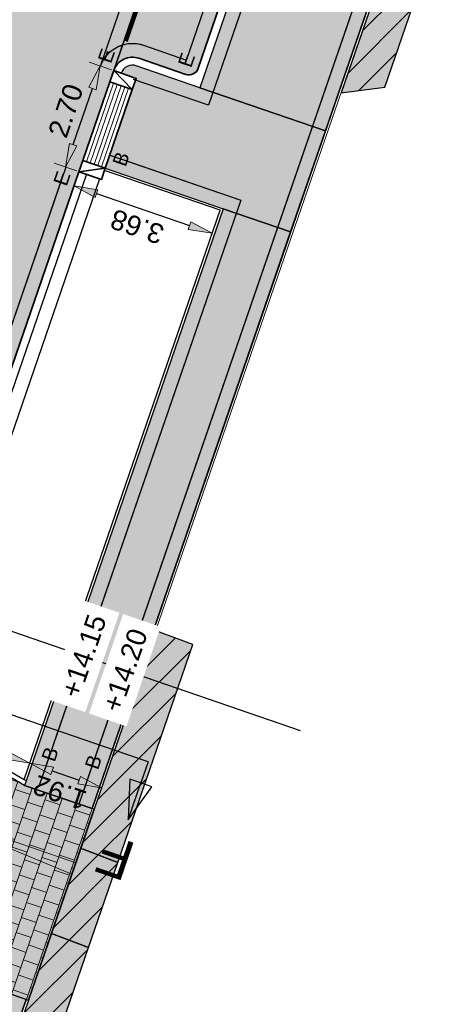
# Model space of a CAD drawing. Header units: metres. Extents: x 131295 to 132236, y 397710 to 398702.
# Tile 49 of 127: x 131498 to 131509, y 397944 to 397968. Entities that reach past the tile are written whole.
import ezdxf
from ezdxf.enums import TextEntityAlignment as Align

# ---------------------------------------------------------------- set-up
doc = ezdxf.new("R2010")
doc.units = ezdxf.units.M
doc.linetypes.add('AL-MATERIAALS', pattern=[2, 1, -1])
doc.linetypes.add('MA-1-3', pattern=[4, 1, -3])
doc.layers.get('Defpoints').update_dxf_attribs({"color": 128})
for name, color, linetype, lineweight in [('N-D-dwarsprofiel situatie @ 0.2', 7, 'Continuous', 25), ('N-IE-markering 1 - 3 streep 0.10', 255, 'MA-1-3', 18), ('N-KO-inritband 600x300x200 mm', 110, 'Continuous', 35), ('N-KO-inritband streklagen', 8, 'Continuous', 5), ('N-KO-opsluitband 120x250mm', 2, 'Continuous', 25), ('N-KO-opsluitband 60x200mm', 2, 'Continuous', 25), ('N-KO-opsluitband achterkant', 8, 'Continuous', 5), ('N-KO-tekst banden', 1, 'Continuous', 18), ('N-KO-trottoirband 180-200x250mm', 3, 'Continuous', 35), ('N-KO-trottoirband achterkant', 8, 'Continuous', 5), ('N-VH-afschotrichting @ 0.2', 250, 'Continuous', 18), ("N-VH-arcering 'MAT' grijs 251", 251, 'Continuous', 18), ("N-VH-arcering 'MAT' grijs 254", 254, 'Continuous', 18), ('N-VH-arcering betontegels halfsteensverband', 8, 'Continuous', 5), ('N-VH-arcering herstraten', 1, 'Continuous', 18), ('X-AL-maatvoering', 1, 'Continuous', 18), ('X-AL-materiaalscheiding', 1, 'AL-MATERIAALS', 18), ('X-AL-planhoogte', 190, 'Continuous', 25)]:
    doc.layers.add(name, color=color, linetype=linetype, lineweight=lineweight)
doc.layers.add("N-VH-arcering 'MAT' kleur 1 (heiderood)", color=7, linetype='Continuous', lineweight=18, true_color=0xd98c8c)
doc.layers.add("N-VH-arcering 'MAT' kleur 5 (roodbruin)", color=7, linetype='Continuous', lineweight=18, true_color=0xc5a6a0)
for name, color, linetype, plot in [('X-AL-contourlijnen', 30, 'Continuous', False), ('X-AL-hulplijn bandenlijnnummers', 30, 'Continuous', False), ('X-AL-hulplijn hoogtetekst', 190, 'Continuous', False)]:
    doc.layers.add(name, color=color, linetype=linetype, plot=plot)
doc.styles.add('CS Annotative', font='arial.ttf')
doc.dimstyles.new('CS Annotative', dxfattribs={"dimtxt": 2.5, "dimasz": 3, "dimexe": 0.18, "dimexo": 0.0625, "dimgap": 1, "dimtad": 1, "dimzin": 0, "dimdsep": 46, "dimtxsty": 'CS Annotative', "dimblk": 'CS Dimensionpijl', "dimcen": 0, "dimse1": 1, "dimse2": 1, "dimclrd": 256, "dimclre": 256, "dimclrt": 2, "dimadec": 0, "dimazin": 0, "dimtm": 1e-09, "dimtfac": 1, "dimtofl": 0, "dimtmove": 1, "dimatfit": 3, "dimfxl": 1, "dimtfillclr": 256, "dimtolj": 1, "dimtzin": 0, "dimarcsym": 0})
pattern_1 = [(45, (0, 0), (-0.3535533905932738, 0.3535533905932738), [])]

# ---------------------------------------------------------------- blocks, each defined once
blk = doc.blocks.new('CS Dimensionpijl')
h = blk.add_hatch(color=256)
h.dxf.hatch_style = 1
h.paths.add_polyline_path([(-1, -0.1666666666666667), (0, 0), (-1, 0.1666666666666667)])
at = {"flags": 128}
blk.add_lwpolyline([(0, 0.5), (0, -0.5)], dxfattribs=at)
blk.add_lwpolyline([(-1, -0.1666666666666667), (0, 0), (-1, 0.1666666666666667)], close=True, dxfattribs=at)
blk = doc.blocks.new('*D359')
at = {"layer": 'Defpoints', "color": 0, "transparency": 16777216}
for p in [(131499.635741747, 397964.1699003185), (131503.1188226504, 397962.9716035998), (131498.5150288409, 397949.5897876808)]:
    blk.add_point(p, dxfattribs=at)
at = {"layer": 'X-AL-maatvoering', "lineweight": -2, "transparency": 16777216}
blk.add_line((131500.2031042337, 397963.9747085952), (131502.5514601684, 397963.1667953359), dxfattribs=at)
at = {"layer": 'X-AL-maatvoering', "lineweight": -2, "transparency": 16777216, "xscale": 0.6000000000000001, "yscale": 0.6000000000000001, "zscale": 0.6000000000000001}
for p, rotation in [((131499.6357417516, 397964.1699003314), 161.0150634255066), ((131503.1188226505, 397962.9716035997), 341.0150634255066)]:
    blk.add_blockref('CS Dimensionpijl', p, dxfattribs=dict(at, rotation=rotation))
at = {"layer": 'X-AL-maatvoering', "color": 2, "transparency": 16777216, "insert": (131501.2291131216, 397963.1400699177), "char_height": 0.5, "attachment_point": 5, "rotation": 161.01506342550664, "style": 'CS Annotative'}
blk.add_mtext('\\A1;3.68', dxfattribs=at)
blk = doc.blocks.new('*D360')
at = {"layer": 'Defpoints', "color": 0, "transparency": 16777216}
for p in [(131498.5150288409, 397949.5897876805), (131500.3303914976, 397948.9646009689), (131500.332194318, 397948.9698412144)]:
    blk.add_point(p, dxfattribs=at)
at = {"layer": 'X-AL-maatvoering', "lineweight": -2, "transparency": 16777216}
blk.add_line((131499.0839969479, 397949.399263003), (131499.7648318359, 397949.1650329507), dxfattribs=at)
at = {"layer": 'X-AL-maatvoering', "lineweight": -2, "transparency": 16777216, "xscale": 0.6000000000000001, "yscale": 0.6000000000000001, "zscale": 0.6000000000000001}
for p, rotation in [((131498.5166344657, 397949.5944547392), 161.0150634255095), ((131500.332194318, 397948.9698412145), 341.0150634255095)]:
    blk.add_blockref('CS Dimensionpijl', p, dxfattribs=dict(at, rotation=rotation))
at = {"layer": 'X-AL-maatvoering', "color": 2, "transparency": 16777216, "insert": (131499.2763007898, 397948.8516271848), "char_height": 0.5, "attachment_point": 5, "rotation": 161.01506342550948, "style": 'CS Annotative'}
blk.add_mtext('\\A1;1.92', dxfattribs=at)
blk = doc.blocks.new('*U444')
at = {"ltscale": 0.2}
h = blk.add_hatch(color=256, dxfattribs=at)
h.dxf.hatch_style = 1
h.paths.add_polyline_path([(0, 0), (23.41850591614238, -8.05675203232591), (22.93052657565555, -9.475158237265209)])
blk.add_lwpolyline([(0, 0), (23.41850591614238, -8.05675203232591), (22.93052657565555, -9.475158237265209)], close=True, dxfattribs=at)
blk = doc.blocks.new('*U518')
for points in [[(-57.64961600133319, 16.86355064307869), (-56.24983926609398, 16.38271133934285), (-59.25654223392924, 12.19140063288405)], [(41.64176108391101, -17.28644842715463), (40.24235095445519, -16.80454321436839), (40.03483485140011, -21.95859843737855)]]:
    blk.add_hatch(color=256).paths.add_polyline_path(points)
for p, q in [((-59.25654223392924, 12.19140063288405), (-59.05066343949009, 17.34482644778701)), ((-59.25654223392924, 12.19140063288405), (-57.64961600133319, 16.86355064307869)), ((-56.24983926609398, 16.38271133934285), (-59.25654223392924, 12.19140063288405)), ((-59.05066343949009, 17.34482644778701), (-57.65025135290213, 16.86376889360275)), ((-57.64961600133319, 16.86355064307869), (-56.24983926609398, 16.38271133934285)), ((40.24235095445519, -16.80454321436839), (40.03483485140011, -21.95859843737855)), ((40.03483485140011, -21.95859843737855), (41.64176108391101, -17.28644842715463)), ((41.64176108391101, -17.28644842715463), (40.24235095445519, -16.80454321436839)), ((43.04244158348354, -17.76879110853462), (41.64239626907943, -17.28666716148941)), ((40.03483485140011, -21.95859843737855), (43.04244158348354, -17.76879110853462))]:
    blk.add_line(p, q)
at = {"ltscale": 10, "flags": 128}
for points in [[(-56.73792976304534, 19.5142851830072), (-57.64961600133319, 16.86355064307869)], [(42.553447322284, -14.6357138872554), (41.64176108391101, -17.28644842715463)]]:
    blk.add_lwpolyline(points, dxfattribs=at)
blk.add_lwpolyline([(42.553447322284, -14.6357138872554), (-56.73792976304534, 19.5142851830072)])
at = {"lineweight": 50, "style": 'CS Annotative'}
for tag, p in [('Dwp2:', (-60.88193229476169, 7.474620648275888)), ('Dwp1:', (38.41143310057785, -26.68771778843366))]:
    blk.add_attdef(tag, text='', height=5, rotation=161.02, dxfattribs=at).set_placement(p, align=Align.MIDDLE_CENTER)
blk = doc.blocks.new('*D526')
at = {"layer": 'Defpoints', "color": 0, "transparency": 16777216}
for p in [(131495.0335535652, 397950.7927514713), (131495.0335535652, 397950.7927514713), (131498.5166344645, 397949.5944547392)]:
    blk.add_point(p, dxfattribs=at)
at = {"layer": 'X-AL-maatvoering', "lineweight": -2, "transparency": 16777216}
blk.add_line((131497.9492719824, 397949.7896464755), (131495.6009160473, 397950.5975597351), dxfattribs=at)
at = {"layer": 'X-AL-maatvoering', "lineweight": -2, "transparency": 16777216, "xscale": 0.6000000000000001, "yscale": 0.6000000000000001, "zscale": 0.6000000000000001}
for p, rotation in [((131495.0335535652, 397950.7927514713), 161.0150634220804), ((131498.5166344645, 397949.5944547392), 341.0150634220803)]:
    blk.add_blockref('CS Dimensionpijl', p, dxfattribs=dict(at, rotation=rotation))
at = {"layer": 'X-AL-maatvoering', "color": 2, "transparency": 16777216, "insert": (131496.6269249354, 397949.7629210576), "char_height": 0.5, "attachment_point": 5, "rotation": 161.0150634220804, "style": 'CS Annotative'}
blk.add_mtext('\\A1;3.68', dxfattribs=at)
blk = doc.blocks.new('*D572')
at = {"layer": 'Defpoints', "color": 0, "transparency": 16777216}
for p in [(131500.2979566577, 397967.1969455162), (131500.6370161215, 397967.0802976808), (131499.7586533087, 397964.5271665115)]:
    blk.add_point(p, dxfattribs=at)
at = {"layer": 'X-AL-maatvoering', "lineweight": -2, "transparency": 16777216}
blk.add_line((131499.6147855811, 397965.2111768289), (131500.1027649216, 397966.6295830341), dxfattribs=at)
at = {"layer": 'X-AL-maatvoering', "lineweight": -2, "transparency": 16777216, "xscale": 0.6000000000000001, "yscale": 0.6000000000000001, "zscale": 0.6000000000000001}
for p, rotation in [((131500.2979566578, 397967.1969455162), 71.01506342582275), ((131499.4195938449, 397964.6438143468), 251.0150634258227)]:
    blk.add_blockref('CS Dimensionpijl', p, dxfattribs=dict(at, rotation=rotation))
at = {"layer": 'X-AL-maatvoering', "color": 2, "transparency": 16777216, "insert": (131499.4282544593, 397966.0684935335), "char_height": 0.5, "attachment_point": 5, "rotation": 71.01506342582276, "style": 'CS Annotative'}
blk.add_mtext('\\A1;2.70', dxfattribs=at)

msp = doc.modelspace()

# ---------------------------------------------------------------- hatches: boundary and pattern name
at = {"layer": "N-VH-arcering 'MAT' grijs 251"}
h = msp.add_hatch(color=256, dxfattribs=at)
h.dxf.hatch_style = 1
h.paths.add_polyline_path([(131514.5464586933, 397987.1728946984), (131513.6046161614, 397987.5091370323), (131506.3766081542, 397966.5210776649), (131507.482903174, 397966.6623581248)])
h = msp.add_hatch(color=256, dxfattribs=at)
h.dxf.hatch_style = 1
h.paths.add_polyline_path([(131502.6355410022, 397952.5877387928), (131501.6973545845, 397952.9338691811), (131500.1458687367, 397948.4287998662), (131499.8057297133, 397947.4411338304), (131499.87, 397947.419), (131500.7413275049, 397947.087884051)])
h = msp.add_hatch(color=256, dxfattribs=at)
h.dxf.hatch_style = 1
h.paths.add_polyline_path([(131500.000537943, 397944.9369992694), (131499.0656918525, 397945.2922764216), (131498.4852164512, 397943.6067425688), (131495.2008902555, 397934.0700025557), (131493.54023797, 397929.2479452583), (131493.5292089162, 397929.2159200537), (131494.4629525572, 397928.8586029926)])
at = {"layer": "N-VH-arcering 'MAT' grijs 254"}
h = msp.add_hatch(color=256, dxfattribs=at)
h.dxf.hatch_style = 1
edge = h.paths.add_edge_path()
edge.add_arc((131522.2964109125, 398000.6475474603), 4.000000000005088, 69.45333164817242, 160.9969746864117, ccw=False)
edge.add_line((131523.700291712, 398004.393093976), (131523.943210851, 398004.3020446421))
edge.add_line((131523.943210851, 398004.3020446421), (131525.1014125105, 398007.3921205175))
edge.add_line((131525.1014125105, 398007.3921205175), (131520.5221004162, 398009.1085077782))
edge.add_arc((131518.8374434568, 398004.6138519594), 4.800000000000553, 69.45333164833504, 161.0150634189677)
edge.add_line((131514.2985436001, 398006.1753858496), (131516.7208439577, 398005.3420332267))
edge.add_arc((131516.3955243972, 398004.3964290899), 1.000000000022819, -19.003025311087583, 71.01506342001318, ccw=False)
edge.add_line((131517.341025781, 398004.070811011), (131514.7775896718, 397996.6273287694))
edge.add_line((131514.7775896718, 397996.6273287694), (131513.3030795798, 397997.1346097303))
edge.add_line((131513.3030795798, 397997.1346097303), (131511.2405535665, 397991.1394795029))
edge.add_line((131511.2405535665, 397991.1394795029), (131509.6331906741, 397991.6924662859))
edge.add_arc((131509.535594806, 397991.4087850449), 0.2999999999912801, 71.01506341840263, 161.015063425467)
edge.add_line((131509.2519135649, 397991.506380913), (131509.819276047, 397991.3111891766))
edge.add_line((131509.819276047, 397991.3111891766), (131509.7542121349, 397991.1220683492))
edge.add_line((131509.7542121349, 397991.1220683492), (131509.2662327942, 397989.703662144))
edge.add_line((131509.2662327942, 397989.703662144), (131509.2011688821, 397989.5145413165))
edge.add_line((131509.2011688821, 397989.5145413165), (131508.6338064, 397989.7097330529))
edge.add_arc((131508.917487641, 397989.6121371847), 0.2999999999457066, 161.01506340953, 251.0150634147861)
edge.add_line((131508.8198917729, 397989.3284559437), (131510.4272546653, 397988.7754691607))
edge.add_line((131510.4272546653, 397988.7754691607), (131502.8147769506, 397966.6483323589))
edge.add_line((131502.8147769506, 397966.6483323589), (131505.9814055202, 397965.5577876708))
edge.add_line((131505.9814055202, 397965.5577876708), (131518.5144053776, 398001.9500197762))
h = msp.add_hatch(color=256, dxfattribs=at)
h.dxf.hatch_style = 1
edge = h.paths.add_edge_path()
edge.add_line((131505.9814055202, 397965.5577876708), (131502.8147769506, 397966.6483323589))
edge.add_line((131502.8147769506, 397966.6483323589), (131501.2074140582, 397967.2013191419))
edge.add_arc((131501.10981819, 397966.9176379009), 0.2999999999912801, 71.01506341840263, 161.0150634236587)
edge.add_line((131500.826136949, 397967.015233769), (131501.2043786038, 397966.8851059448))
edge.add_line((131501.2043786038, 397966.8851059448), (131501.1067827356, 397966.6014247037))
edge.add_line((131501.1067827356, 397966.6014247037), (131500.4236116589, 397964.6156560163))
edge.add_line((131500.4236116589, 397964.6156560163), (131503.4004934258, 397963.5915087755))
edge.add_line((131503.4004934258, 397963.5915087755), (131505.1023959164, 397963.0053962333))
edge.add_line((131505.1023959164, 397963.0053962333), (131505.9814055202, 397965.5577876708))
h = msp.add_hatch(color=256, dxfattribs=at)
h.dxf.hatch_style = 1
h.paths.add_polyline_path([(131505.1023959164, 397963.0053962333), (131503.4004934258, 397963.5915087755), (131498.4260833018, 397949.1473667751), (131498.3862770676, 397949.0316645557), (131500.0891080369, 397948.4482480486)])
h = msp.add_hatch(color=256, dxfattribs=at)
h.dxf.hatch_style = 1
h.paths.add_polyline_path([(131498.3862770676, 397949.0316645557), (131495.6616439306, 397950.6203820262), (131493.6007230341, 397944.6299173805), (131496.7271810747, 397944.2141262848), (131498.4852164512, 397943.6067425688), (131500.1458687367, 397948.4287998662)])
h = msp.add_hatch(color=256, dxfattribs=at)
h.dxf.hatch_style = 1
h.paths.add_polyline_path([(131500.7413275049, 397947.087884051), (131499.87, 397947.419), (131499.8057297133, 397947.4411338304), (131499.0656918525, 397945.2922764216), (131500.000537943, 397944.9369992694)])
h = msp.add_hatch(color=256, dxfattribs=at)
h.dxf.hatch_style = 1
h.paths.add_polyline_path([(131498.4292686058, 397943.6285510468), (131496.7271810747, 397944.2141262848), (131496.6873543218, 397944.098364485), (131493.4811048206, 397934.7885694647), (131493.4420658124, 397934.6750971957), (131495.1441540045, 397934.0895217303)])
at = {"layer": "N-VH-arcering 'MAT' kleur 1 (heiderood)"}
h = msp.add_hatch(color=256, dxfattribs=at)
h.dxf.hatch_style = 1
h.paths.add_polyline_path([(131499.7586533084, 397964.5271665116), (131499.8562491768, 397964.8108477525), (131500.5394202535, 397966.7966164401), (131500.6370161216, 397967.080297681), (131508.4446855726, 397989.774796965), (131508.5097494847, 397989.9639177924), (131508.9977288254, 397991.3823239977), (131509.0627927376, 397991.571444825), (131511.3400296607, 397998.1906737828), (131513.7678372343, 398005.2475654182), (131509.0398165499, 398006.8741632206), (131505.0558982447, 397995.2941351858), (131501.5424469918, 397985.081610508), (131500.0008036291, 397980.6005263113), (131496.4873523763, 397970.3880016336), (131495.2399400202, 397966.7621566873), (131491.7264887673, 397956.5496320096), (131490.8038729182, 397953.8678708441), (131487.7458690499, 397944.979191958), (131487.6808051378, 397944.7900711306), (131487.2578897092, 397943.5607857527), (131487.1928257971, 397943.3716649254), (131485.6925035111, 397939.0106884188), (131482.1790522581, 397928.7981637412), (131478.8614384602, 397919.1548784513), (131483.5894591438, 397917.5282806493), (131487.9977054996, 397930.3417001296), (131490.144814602, 397936.5826874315), (131492.9429723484, 397944.7160733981), (131495.0900814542, 397950.9570606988)])
at = {"layer": "N-VH-arcering 'MAT' kleur 5 (roodbruin)"}
h = msp.add_hatch(color=256, dxfattribs=at)
h.dxf.hatch_style = 1
edge = h.paths.add_edge_path()
edge.add_arc((131509.8553390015, 397988.4963411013), 0.250000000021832, 341.0150634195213, 431.0150634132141)
edge.add_line((131509.9366688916, 397988.7327421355), (131508.7548278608, 397989.1393351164))
edge.add_arc((131508.917487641, 397989.6121371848), 0.4999999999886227, 161.0150634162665, 251.0150634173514, ccw=False)
edge.add_line((131508.4446855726, 397989.774796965), (131500.6370161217, 397967.0802976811))
edge.add_arc((131501.1098181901, 397966.9176379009), 0.4999999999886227, 71.01506341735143, 161.0150634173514, ccw=False)
edge.add_line((131501.2724779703, 397967.3904399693), (131502.4543190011, 397966.9838469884))
edge.add_arc((131502.5356488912, 397967.2202480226), 0.250000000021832, 251.0150634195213, 341.0150634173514)
edge.add_line((131502.7720499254, 397967.1389181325), (131510.0917400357, 397988.4150112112))
at = {"layer": 'N-VH-arcering betontegels halfsteensverband'}
h = msp.add_hatch(dxfattribs=at)
h.set_pattern_fill('CS-TEGEL HALFSTV', color=256, scale=6.67, angle=89.99628885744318)
h.set_pattern_definition([(161.0150634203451, (26375.62930064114, 79453.50666762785), (-0.443527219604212, -0.05902249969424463), [0.4002, -0.4002]), (251.0150634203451, (26375.62930064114, 79453.50666762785), (0.3784307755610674, -0.1301928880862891), [])])
h.paths.add_polyline_path([(131498.3862770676, 397949.0316645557), (131495.6616439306, 397950.6203820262), (131493.6007230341, 397944.6299173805), (131496.7271810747, 397944.2141262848), (131498.4852164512, 397943.6067425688), (131500.1458687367, 397948.4287998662)])
at = {"layer": 'N-VH-arcering herstraten'}
h = msp.add_hatch(dxfattribs=at)
h.set_pattern_fill('CS-HERSTRATEN', color=256)
h.set_pattern_definition(pattern_1)
h.paths.add_polyline_path([(131514.5464586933, 397987.1728946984), (131513.6046161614, 397987.5091370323), (131506.3766081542, 397966.5210776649), (131507.482903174, 397966.6623581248)])
h = msp.add_hatch(dxfattribs=at)
h.set_pattern_fill('CS-HERSTRATEN', color=256)
h.set_pattern_definition(pattern_1)
h.paths.add_polyline_path([(131502.6355410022, 397952.5877387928), (131501.6973545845, 397952.9338691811), (131500.1458687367, 397948.4287998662), (131499.8057297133, 397947.4411338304), (131499.87, 397947.419), (131500.7413275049, 397947.087884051)])
h = msp.add_hatch(dxfattribs=at)
h.set_pattern_fill('CS-HERSTRATEN', color=256)
h.set_pattern_definition(pattern_1)
h.paths.add_polyline_path([(131500.7413275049, 397947.087884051), (131499.87, 397947.419), (131499.8057297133, 397947.4411338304), (131499.0656918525, 397945.2922764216), (131500.000537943, 397944.9369992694)])
h = msp.add_hatch(dxfattribs=at)
h.set_pattern_fill('CS-HERSTRATEN', color=256)
h.set_pattern_definition(pattern_1)
h.paths.add_polyline_path([(131500.000537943, 397944.9369992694), (131499.0656918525, 397945.2922764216), (131498.4852164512, 397943.6067425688), (131495.2008902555, 397934.0700025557), (131493.54023797, 397929.2479452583), (131493.5292089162, 397929.2159200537), (131494.4629525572, 397928.8586029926)])

# ---------------------------------------------------------------- linework, layer by layer
at = {"layer": 'N-IE-markering 1 - 3 streep 0.10', "const_width": 0.1, "flags": 128}
msp.add_lwpolyline([(131500.9445519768, 397967.8205150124), (131508.2967740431, 397989.1911685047)], dxfattribs=at)
at = {"layer": 'N-KO-inritband 600x300x200 mm', "ltscale": 0.8}
for points in [[(131500.6370161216, 397967.080297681), (131501.2043786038, 397966.8851059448), (131501.1067827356, 397966.6014247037), (131500.5394202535, 397966.7966164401)], [(131499.8562491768, 397964.8108477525), (131500.4236116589, 397964.6156560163), (131500.3260157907, 397964.3319747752), (131499.7586533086, 397964.5271665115)]]:
    msp.add_lwpolyline(points, close=True, dxfattribs=at)
at = {"layer": 'N-KO-inritband 600x300x200 mm', "flags": 128}
for points in [[(131500.6370161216, 397967.080297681), (131501.1067827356, 397966.6014247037)], [(131499.8562491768, 397964.8108477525), (131500.5394202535, 397966.7966164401)], [(131500.4236116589, 397964.6156560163), (131501.1067827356, 397966.6014247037)], [(131499.7586533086, 397964.5271665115), (131500.4236116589, 397964.6156560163)]]:
    msp.add_lwpolyline(points, dxfattribs=at)
at = {"layer": 'N-KO-inritband streklagen', "flags": 128}
for points in [[(131499.9508095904, 397964.7783157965), (131500.6339806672, 397966.764084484)], [(131500.0453700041, 397964.7457838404), (131500.7285410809, 397966.731552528)], [(131500.1399304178, 397964.7132518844), (131500.8231014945, 397966.6990205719)], [(131500.2344908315, 397964.6807199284), (131500.9176619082, 397966.6664886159)], [(131500.3290512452, 397964.6481879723), (131501.0122223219, 397966.6339566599)]]:
    msp.add_lwpolyline(points, dxfattribs=at)
at = {"layer": 'N-KO-opsluitband 120x250mm', "flags": 128}
msp.add_lwpolyline([(131498.3862770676, 397949.0316645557), (131495.6616439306, 397950.6203820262)], dxfattribs=at)
at = {"layer": 'N-KO-opsluitband 60x200mm', "flags": 128}
msp.add_lwpolyline([(131523.943210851, 398004.3020446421), (131523.700291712, 398004.393093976, 0.4221267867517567), (131518.5144053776, 398001.9500197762), (131500.0891386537, 397948.4483369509)], format="xyb", dxfattribs=at)
for points in [[(131500.4236116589, 397964.6156560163), (131503.4004934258, 397963.5915087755), (131498.4260833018, 397949.1473667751)], [(131498.4292686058, 397943.6285510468), (131495.1441540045, 397934.0895217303)]]:
    msp.add_lwpolyline(points, dxfattribs=at)
at = {"layer": 'N-KO-opsluitband achterkant', "flags": 128}
msp.add_lwpolyline([(131523.922152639, 398004.2458614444), (131523.6792334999, 398004.3369107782, 0.4221267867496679), (131518.5711354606, 398001.9304826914), (131500.1458687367, 397948.4287998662), (131500.0891386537, 397948.4483369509)], format="xyb", dxfattribs=at)
for points in [[(131500.4040924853, 397964.5589197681), (131503.324220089, 397963.5542978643), (131498.373272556, 397949.1781681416)], [(131498.3862770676, 397949.0316645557), (131498.4260833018, 397949.1473667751), (131495.7014486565, 397950.7360821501)], [(131498.4860048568, 397943.6090318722), (131495.2008902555, 397934.0700025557)]]:
    msp.add_lwpolyline(points, dxfattribs=at)
at = {"layer": 'N-KO-trottoirband 180-200x250mm', "flags": 128}
msp.add_lwpolyline([(131500.6370161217, 397967.0802976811, -0.4142135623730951), (131501.2724779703, 397967.3904399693), (131502.4543190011, 397966.9838469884, 0.4142135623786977), (131502.7720499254, 397967.1389181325), (131510.0917400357, 397988.4150112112, 0.414213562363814), (131509.9366688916, 397988.7327421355), (131508.7548278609, 397989.1393351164, -0.4142135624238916), (131508.4446855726, 397989.774796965)], format="xyb", dxfattribs=at)
at = {"layer": 'N-KO-trottoirband 180-200x250mm'}
msp.add_lwpolyline([(131499.7586533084, 397964.5271665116), (131495.0900692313, 397950.9570251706)], dxfattribs=at)
at = {"layer": 'N-KO-trottoirband achterkant'}
msp.add_lwpolyline([(131508.6338064, 397989.7097330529, 0.4142135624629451), (131508.8198917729, 397989.3284559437), (131510.4272546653, 397988.7754691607), (131502.8147769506, 397966.6483323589), (131501.2074140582, 397967.2013191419, 0.4142135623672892), (131500.826136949, 397967.015233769), (131500.826136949, 397967.015233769)], format="xyb", dxfattribs=at)
msp.add_lwpolyline([(131499.9477741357, 397964.4621025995), (131495.2791900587, 397950.8919612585), (131495.0900692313, 397950.9570251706)], dxfattribs=at)
at = {"layer": 'X-AL-contourlijnen', "flags": 128}
for points in [[(131518.5144053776, 398001.9500197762, -0.4221267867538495), (131523.700291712, 398004.393093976), (131523.943210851, 398004.3020446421), (131525.1014125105, 398007.3921205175), (131520.5221004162, 398009.1085077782, 0.4222197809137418), (131514.2985436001, 398006.1753858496), (131516.7208439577, 398005.3420332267, -0.4143060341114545), (131517.341025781, 398004.070811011), (131514.7775896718, 397996.6273287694), (131513.3030795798, 397997.1346097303), (131511.2405535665, 397991.1394795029), (131509.6331906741, 397991.6924662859, 0.4142135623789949), (131509.2519135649, 397991.506380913), (131509.819276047, 397991.3111891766), (131509.7542121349, 397991.1220683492), (131509.2662327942, 397989.703662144), (131509.2011688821, 397989.5145413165), (131508.6338064, 397989.7097330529, 0.4142135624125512), (131508.8198917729, 397989.3284559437), (131510.4272546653, 397988.7754691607), (131502.8147769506, 397966.6483323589), (131505.9814055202, 397965.5577876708)], [(131510.0917400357, 397988.4150112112, 0.4142135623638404), (131509.9366688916, 397988.7327421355), (131508.7548278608, 397989.1393351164, -0.4142135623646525), (131508.4446855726, 397989.774796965), (131500.6370161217, 397967.0802976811, -0.4142135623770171), (131501.2724779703, 397967.3904399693), (131502.4543190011, 397966.9838469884, 0.4142135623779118), (131502.7720499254, 397967.1389181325)], [(131505.9814055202, 397965.5577876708), (131502.8147769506, 397966.6483323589), (131501.2074140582, 397967.2013191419, 0.4142135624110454), (131500.826136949, 397967.015233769), (131501.2043786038, 397966.8851059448), (131501.1067827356, 397966.6014247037), (131500.4236116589, 397964.6156560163), (131503.4004934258, 397963.5915087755), (131505.1023959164, 397963.0053962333)]]:
    msp.add_lwpolyline(points, format="xyb", close=True, dxfattribs=at)
msp.add_lwpolyline([(131490.144814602, 397936.5826874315), (131492.9429723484, 397944.7160733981), (131495.0900814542, 397950.9570606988), (131499.7586533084, 397964.5271665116), (131499.8562491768, 397964.8108477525), (131500.5394202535, 397966.7966164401), (131500.6370161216, 397967.080297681), (131508.4446855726, 397989.774796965)], dxfattribs=at)
for points in [[(131514.5464586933, 397987.1728946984), (131513.6046161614, 397987.5091370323), (131506.3766081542, 397966.5210776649), (131507.482903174, 397966.6623581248)], [(131503.324220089, 397963.5542978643), (131500.4040924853, 397964.5589197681), (131500.3260157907, 397964.3319747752), (131499.9477741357, 397964.4621025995), (131495.2792022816, 397950.8919967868), (131495.7047241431, 397950.7456029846), (131495.7014486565, 397950.7360821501), (131498.3732703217, 397949.1781616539)], [(131505.1023959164, 397963.0053962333), (131503.4004934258, 397963.5915087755), (131498.4260833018, 397949.1473667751), (131498.3862770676, 397949.0316645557), (131500.0891080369, 397948.4482480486)], [(131502.6355410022, 397952.5877387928), (131501.6973545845, 397952.9338691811), (131500.1458687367, 397948.4287998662), (131499.8057297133, 397947.4411338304), (131499.87, 397947.419), (131500.7413275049, 397947.087884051)], [(131498.3862770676, 397949.0316645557), (131495.6616439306, 397950.6203820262), (131493.6007230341, 397944.6299173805), (131496.7271810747, 397944.2141262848), (131498.4852164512, 397943.6067425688), (131500.1458687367, 397948.4287998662)], [(131500.7413275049, 397947.087884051), (131499.87, 397947.419), (131499.8057297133, 397947.4411338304), (131499.0656918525, 397945.2922764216), (131500.000537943, 397944.9369992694)], [(131500.000537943, 397944.9369992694), (131499.0656918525, 397945.2922764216), (131498.4852164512, 397943.6067425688), (131495.2008902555, 397934.0700025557), (131493.54023797, 397929.2479452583), (131493.5292089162, 397929.2159200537), (131494.4629525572, 397928.8586029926)], [(131498.4292686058, 397943.6285510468), (131496.7271810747, 397944.2141262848), (131496.6873543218, 397944.098364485), (131493.4811048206, 397934.7885694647), (131493.4420658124, 397934.6750971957), (131495.1441540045, 397934.0895217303)]]:
    msp.add_lwpolyline(points, close=True, dxfattribs=at)
at = {"layer": 'X-AL-hulplijn bandenlijnnummers', "flags": 128}
for points in [[(131523.7850685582, 398004.7348935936, 0.4193818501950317), (131518.1834798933, 398002.0639861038), (131499.8558985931, 397948.8459536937)], [(131500.4511807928, 397967.4549430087, -0.3142339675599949), (131501.3863398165, 397967.7214014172), (131502.4736204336, 397967.3473403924), (131509.7282466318, 397988.4343126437), (131508.6409660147, 397988.8083736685, -0.314233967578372), (131508.0676857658, 397989.5937858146)]]:
    msp.add_lwpolyline(points, format="xyb", dxfattribs=at)
msp.add_lwpolyline([(131500.8211547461, 397964.8490215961), (131503.8454220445, 397963.808572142), (131498.8546946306, 397949.3170497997)], dxfattribs=at)
at = {"layer": 'X-AL-hulplijn bandenlijnnummers'}
msp.add_lwpolyline([(131499.3300959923, 397964.3573471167), (131494.8567036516, 397951.3545682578)], dxfattribs=at)
at = {"layer": 'X-AL-hulplijn hoogtetekst', "flags": 128}
for points in [[(131524.066050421, 398004.6297799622), (131523.8231312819, 398004.720829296, 0.4221267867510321), (131518.1834798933, 398002.0639861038), (131499.7582131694, 397948.5623032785)], [(131500.3060546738, 397967.1941595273, -0.4142135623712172), (131501.3863398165, 397967.7214014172), (131502.4736204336, 397967.3473403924), (131509.7282466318, 397988.4343126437), (131508.6409660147, 397988.8083736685, -0.4142135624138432), (131508.1137241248, 397989.8886588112, -0.4142135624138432)]]:
    msp.add_lwpolyline(points, format="xyb", dxfattribs=at)
for points in [[(131500.3060546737, 397967.1941595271), (131508.1137241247, 397989.8886588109)], [(131500.5374735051, 397964.9466174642), (131503.8454220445, 397963.808572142), (131498.7570085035, 397949.0333996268)], [(131480.6326615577, 397958.9197166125), (131505.3432188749, 397950.4184555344)]]:
    msp.add_lwpolyline(points, dxfattribs=at)
at = {"layer": 'X-AL-hulplijn hoogtetekst'}
for points in [[(131508.9776392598, 397989.6443192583), (131510.8720779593, 397988.9925687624), (131503.0318765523, 397966.2035090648), (131501.1374378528, 397966.8552595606)], [(131499.4276918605, 397964.6410283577), (131494.7591077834, 397951.0708870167)], [(131500.2787355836, 397964.3482407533), (131495.4962896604, 397950.4471379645), (131494.9762073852, 397950.6260637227)]]:
    msp.add_lwpolyline(points, dxfattribs=at)
at = {"layer": 'X-AL-materiaalscheiding', "flags": 128}
for points in [[(131500.6370161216, 397967.080297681), (131508.4446855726, 397989.7747969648)], [(131506.376, 397966.521), (131507.482903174, 397966.6623581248), (131514.5464586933, 397987.1728946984), (131513.6046161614, 397987.5091370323)], [(131501.1067827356, 397966.6014247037), (131500.4236116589, 397964.6156560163)], [(131501.6973545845, 397952.9338691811), (131502.6355410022, 397952.5877387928), (131494.4629525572, 397928.8586029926), (131493.529, 397929.216)], [(131500.1451074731, 397948.4290617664), (131498.3862770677, 397949.0316645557)], [(131500.1458687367, 397948.4287998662), (131498.4852164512, 397943.6067425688)], [(131500.7413275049, 397947.087884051), (131499.87, 397947.419), (131499.8057297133, 397947.4411338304)], [(131500.000537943, 397944.9369992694), (131499.0656918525, 397945.2922764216)], [(131498.4860048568, 397943.6090318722), (131496.7271810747, 397944.2141262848)]]:
    msp.add_lwpolyline(points, dxfattribs=at)

# ---------------------------------------------------------------- block references
at = {"layer": 'N-D-dwarsprofiel situatie @ 0.2', "xscale": 0.2, "yscale": 0.2, "zscale": 0.2}
msp.add_blockref('*U518', (131492.9948627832, 397952.5516545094), dxfattribs=at).add_auto_attribs({'Dwp1:': 'F', 'Dwp2:': 'F'})
at = {"layer": 'N-VH-afschotrichting @ 0.2', "xscale": 0.2, "yscale": 0.2, "zscale": 0.2}
msp.add_blockref('*U444', (131494.9975571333, 397948.6900854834), dxfattribs=at)

# ---------------------------------------------------------------- texts
at = {"layer": 'N-KO-tekst banden', "style": 'CS Annotative'}
for s, height, p in [('E', 0.3599999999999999, (131500.4511807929, 397967.4549430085)), ('E', 0.3599999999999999, (131502.4736204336, 397967.3473403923)), ('B', 0.3599999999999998, (131500.8211547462, 397964.849021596)), ('E', 0.3599999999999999, (131499.3300959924, 397964.3573471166)), ('B', 0.3599999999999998, (131499.0283643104, 397949.8213326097)), ('B', 0.3599999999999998, (131500.1233484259, 397949.6225511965))]:
    msp.add_text(s, height=height, rotation=71.0187745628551, dxfattribs=at).set_placement(p, align=Align.MIDDLE)

# ---------------------------------------------------------------- dimensions: what is measured, and where the dimension line sits
at = {"layer": 'X-AL-maatvoering'}
for p1, p2, distance, picture, middle in [((131499.7586533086, 397964.5271665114), (131500.6370161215, 397967.0802976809), 0.3585638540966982, '*D572', (131499.4282544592, 397966.0684935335)), ((131498.5166344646, 397949.5944547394), (131495.0335535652, 397950.7927514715), 2.201654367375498e-10, '*D526', (131496.6269249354, 397949.7629210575))]:
    dim = msp.add_aligned_dim(p1=p1, p2=p2, distance=distance, dimstyle='CS Annotative', dxfattribs=at)
    dim.commit()
    dim.dimension.update_dxf_attribs({"geometry": picture, "text_midpoint": middle})
dim = msp.add_linear_dim(base=(131500.332194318, 397948.9698412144), p1=(131498.5150288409, 397949.5897876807), p2=(131500.3303914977, 397948.964600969), angle=161.0150634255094, dimstyle='CS Annotative', dxfattribs=at)
dim.commit()
dim.dimension.update_dxf_attribs({"geometry": '*D360', "text_midpoint": (131499.2763007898, 397948.8516271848)})

# ---------------------------------------------------------------- next in the draw order: texts
at = {"layer": 'X-AL-planhoogte', "insert": (131499.8811602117, 397952.2975870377), "char_height": 0.5, "attachment_point": 5, "rotation": 71.01506341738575, "style": 'CS Annotative', "bg_fill": 2}
msp.add_mtext('+14.15', dxfattribs=at)

# ---------------------------------------------------------------- next in the draw order: texts
at = {"layer": 'X-AL-planhoogte', "insert": (131500.9213525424, 397951.939725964), "char_height": 0.5, "attachment_point": 5, "rotation": 71.01506341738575, "style": 'CS Annotative', "bg_fill": 2}
msp.add_mtext('+14.20', dxfattribs=at)

# ---------------------------------------------------------------- next in the draw order: dimensions: what is measured, and where the dimension line sits
at = {"layer": 'X-AL-maatvoering'}
dim = msp.add_linear_dim(base=(131503.1188226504, 397962.9716035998), p1=(131499.6357417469, 397964.1699003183), p2=(131498.5150288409, 397949.5897876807), angle=161.0150634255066, dimstyle='CS Annotative', dxfattribs=at)
dim.commit()
dim.dimension.update_dxf_attribs({"geometry": '*D359', "text_midpoint": (131501.2291131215, 397963.1400699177)})

doc.saveas('drawing.dxf')
